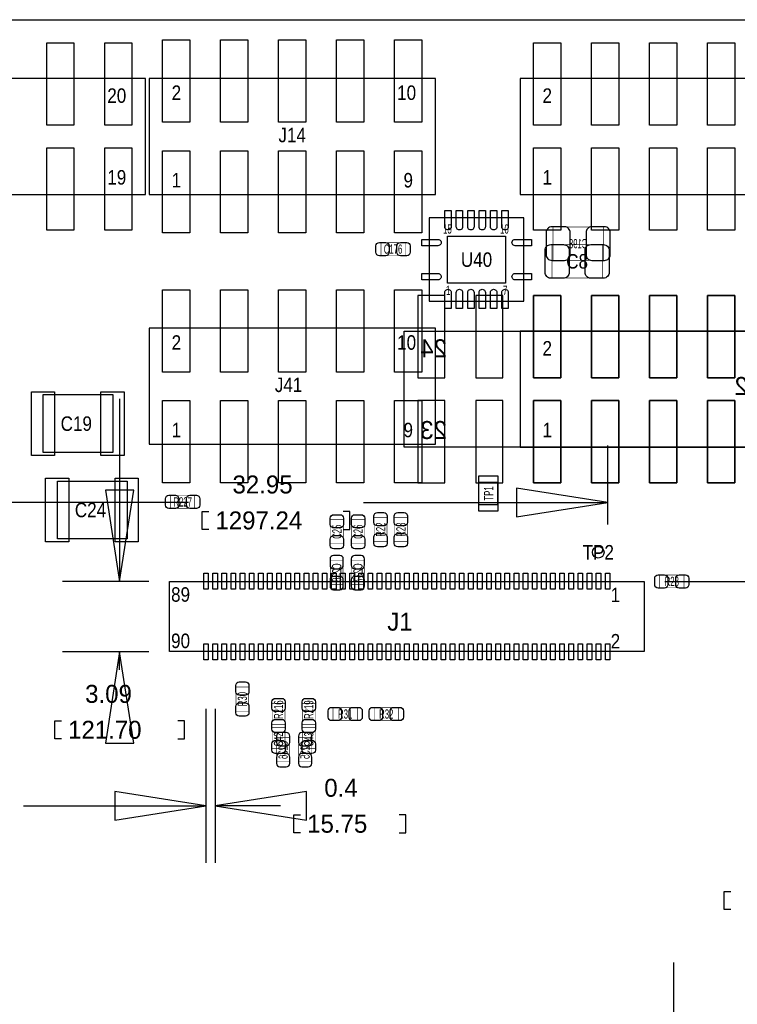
# Model space of a CAD drawing. Extents: x -31 to 174, y -12 to 124.
# Tile 10 of 20: x 55 to 86, y 47 to 90. Entities that reach past the tile are written whole.
import ezdxf
from ezdxf.enums import TextEntityAlignment as Align

# ---------------------------------------------------------------- set-up
doc = ezdxf.new("R2010")
doc.units = 0
for name, color, linetype in [('BG_DIMENSION', 1, 'CONTINUOUS'), ('BG_OUTLINE', 3, 'CONTINUOUS'), ('PG_ASSEMBLY_BOTTOM', 140, 'CONTINUOUS'), ('PG_ASSEMBLY_TOP', 140, 'CONTINUOUS'), ('PIN_BOTTOM', 2, 'CONTINUOUS'), ('PIN_TOP', 160, 'CONTINUOUS'), ('RD_ASSEMBLY_BOTTOM', 140, 'CONTINUOUS'), ('RD_ASSEMBLY_TOP', 140, 'CONTINUOUS')]:
    doc.layers.add(name, color=color, linetype=linetype)

msp = doc.modelspace()

# ---------------------------------------------------------------- linework, layer by layer
at = {"layer": 'BG_DIMENSION'}
for points in [[(58.91022, 73.043034), (58.91022, 65.04305)], [(80.295496, 67.543172), (80.295496, 71.003922)], [(76.295504, 67.87896), (80.295496, 68.5038), (76.295504, 69.12864), (76.295504, 67.87896)], [(58.28538, 69.043042), (58.91022, 65.04305), (59.53506, 69.043042), (58.28538, 69.043042)], [(61.93155, 68.5038), (47.3456, 68.5038)], [(69.58965, 68.5038), (80.295496, 68.5038)], [(62.8142, 67.3227), (62.5221, 67.3227), (62.5221, 68.1101), (62.8142, 68.1101)], [(68.707, 67.3227), (68.9991, 67.3227), (68.9991, 68.1101), (68.707, 68.1101)], [(60.193174, 65.04305), (56.410098, 65.04305)], [(82.795618, 65.04305), (91.143582, 65.04305)], [(60.193174, 61.95187), (56.410098, 61.95187)], [(59.53506, 57.951878), (58.91022, 61.95187), (58.28538, 57.951878), (59.53506, 57.951878)], [(58.91022, 61.17463), (58.91022, 61.95187)], [(62.693296, 59.451748), (62.693296, 52.709318)], [(63.093346, 59.451748), (63.093346, 52.709318)], [(56.35752, 58.14568), (56.06542, 58.14568), (56.06542, 58.93308), (56.35752, 58.93308)], [(61.46292, 58.14568), (61.75502, 58.14568), (61.75502, 58.93308), (61.46292, 58.93308)], [(58.693304, 54.5846), (62.693296, 55.20944), (58.693304, 55.83428), (58.693304, 54.5846)], [(67.093338, 55.83428), (63.093346, 55.20944), (67.093338, 54.5846), (67.093338, 55.83428)], [(54.693312, 55.20944), (62.693296, 55.20944)], [(65.95237, 55.20944), (63.093346, 55.20944)], [(66.83502, 54.02834), (66.54292, 54.02834), (66.54292, 54.81574), (66.83502, 54.81574)], [(71.15302, 54.02834), (71.44512, 54.02834), (71.44512, 54.81574), (71.15302, 54.81574)], [(85.69706, 50.65776), (85.40496, 50.65776), (85.40496, 51.44516), (85.69706, 51.44516)], [(83.1723, 48.333914), (83.1723, 40.33393)]]:
    msp.add_lwpolyline(points, dxfattribs=at)
at = {"layer": 'BG_OUTLINE'}
msp.add_lwpolyline([(0, 0), (0, 46.233588), (5.526532, 46.233588, 0.413393), (6.522212, 47.232062), (6.522212, 48.731932, 0.414214), (5.522214, 49.73193), (0, 49.73193), (0, 74.98207), (5.522214, 74.98207, 0.414214), (6.522212, 75.982068), (6.522212, 77.481938, 0.413393), (5.526532, 78.480412), (0, 78.480412), (0, 89.662), (150.622, 89.662), (150.622, 0)], format="xyb", close=True, dxfattribs=at)
at = {"layer": 'PG_ASSEMBLY_BOTTOM', "const_width": 0.024892}
for points in [[(77.901038, 80.577436), (77.901038, 79.117444), (80.101186, 79.117444), (80.101186, 80.577436), (77.901038, 80.577436)], [(68.69938, 65.957704), (68.139564, 65.957704), (68.139564, 64.897508), (68.69938, 64.897508), (68.69938, 65.957704)], [(69.630036, 65.957704), (69.07022, 65.957704), (69.07022, 64.897508), (69.630036, 64.897508), (69.630036, 65.957704)], [(66.350388, 58.195718), (65.790572, 58.195718), (65.790572, 57.135522), (66.350388, 57.135522), (66.350388, 58.195718)], [(67.315588, 58.195718), (66.755772, 58.195718), (66.755772, 57.135522), (67.315588, 57.135522), (67.315588, 58.195718)]]:
    msp.add_lwpolyline(points, dxfattribs=at)
at = {"layer": 'PG_ASSEMBLY_BOTTOM'}
msp.add_lwpolyline([(71.374, 70.9295), (71.374, 76.0095), (101.7016, 76.0095), (101.7016, 70.9295)], close=True, dxfattribs=at)
at = {"layer": 'PG_ASSEMBLY_TOP'}
for points in [[(34.798, 82.0039), (60.0456, 82.0039), (60.0456, 87.0839), (34.798, 87.0839), (34.798, 82.0039)], [(60.198, 82.0039), (72.7456, 82.0039), (72.7456, 87.0839), (60.198, 87.0839), (60.198, 82.0039)], [(76.454, 82.0039), (101.7016, 82.0039), (101.7016, 87.0839), (76.454, 87.0839), (76.454, 82.0039)], [(72.47382, 77.32014), (76.62418, 77.32014), (76.62418, 80.97266), (72.47382, 80.97266), (72.47382, 77.32014)], [(60.198, 71.0565), (72.7456, 71.0565), (72.7456, 76.1365), (60.198, 76.1365), (60.198, 71.0565)], [(76.454, 70.9295), (101.7016, 70.9295), (101.7016, 76.0095), (76.454, 76.0095), (76.454, 70.9295)], [(75.49134, 68.13804), (75.49134, 69.66204), (74.62774, 69.66204), (74.62774, 68.13804), (75.49134, 68.13804)], [(81.892394, 61.96584), (61.096144, 61.96584), (61.096144, 65.03924), (81.892394, 65.03924), (81.892394, 61.96584)]]:
    msp.add_lwpolyline(points, dxfattribs=at)
at = {"layer": 'PG_ASSEMBLY_TOP', "const_width": 0.024892}
for points in [[(70.361302, 79.328264), (70.361302, 79.88808), (71.421498, 79.88808), (71.421498, 79.328264), (70.361302, 79.328264)], [(77.855826, 78.340204), (77.855826, 79.800196), (80.055974, 79.800196), (80.055974, 78.340204), (77.855826, 78.340204)], [(62.201298, 68.809108), (62.201298, 68.249292), (61.141102, 68.249292), (61.141102, 68.809108), (62.201298, 68.809108)], [(68.708524, 66.687954), (68.148708, 66.687954), (68.148708, 67.74815), (68.708524, 67.74815), (68.708524, 66.687954)], [(69.63918, 66.687954), (69.079364, 66.687954), (69.079364, 67.74815), (69.63918, 67.74815), (69.63918, 66.687954)], [(70.623938, 66.779902), (70.064122, 66.779902), (70.064122, 67.840098), (70.623938, 67.840098), (70.623938, 66.779902)], [(71.512938, 66.779902), (70.953122, 66.779902), (70.953122, 67.840098), (71.512938, 67.840098), (71.512938, 66.779902)], [(82.57413, 64.761364), (82.57413, 65.32118), (83.634326, 65.32118), (83.634326, 64.761364), (82.57413, 64.761364)], [(64.007492, 60.41517), (64.567308, 60.41517), (64.567308, 59.354974), (64.007492, 59.354974), (64.007492, 60.41517)], [(66.15176, 58.636662), (65.591944, 58.636662), (65.591944, 59.696858), (66.15176, 59.696858), (66.15176, 58.636662)], [(67.47764, 58.636662), (66.917824, 58.636662), (66.917824, 59.696858), (67.47764, 59.696858), (67.47764, 58.636662)], [(69.32422, 59.511438), (69.32422, 58.951622), (68.264024, 58.951622), (68.264024, 59.511438), (69.32422, 59.511438)], [(70.063868, 58.951622), (70.063868, 59.511438), (71.124064, 59.511438), (71.124064, 58.951622), (70.063868, 58.951622)], [(65.591944, 58.77687), (66.15176, 58.77687), (66.15176, 57.716674), (65.591944, 57.716674), (65.591944, 58.77687)], [(66.917824, 58.77687), (67.47764, 58.77687), (67.47764, 57.716674), (66.917824, 57.716674), (66.917824, 58.77687)]]:
    msp.add_lwpolyline(points, dxfattribs=at)
at = {"layer": 'PG_ASSEMBLY_TOP'}
for points in [[(55.5625, 70.6882), (55.5625, 73.2282), (58.6105, 73.2282), (58.6105, 70.6882)], [(56.1848, 66.9036), (56.1848, 69.4436), (59.2328, 69.4436), (59.2328, 66.9036)]]:
    msp.add_lwpolyline(points, close=True, dxfattribs=at)
at = {"layer": 'PIN_BOTTOM'}
for points in [[(77.846174, 79.112364), (78.40599, 79.112364, 0.414709), (78.65618, 79.362554), (78.65618, 80.332326, 0.414709), (78.40599, 80.582516), (77.846174, 80.582516, 0.414709), (77.595984, 80.332326), (77.595984, 79.362554, 0.414709)], [(80.15605, 80.582516), (79.596234, 80.582516, 0.414709), (79.346044, 80.332326), (79.346044, 79.362554, 0.414709), (79.596234, 79.112364), (80.15605, 79.112364, 0.414709), (80.40624, 79.362554), (80.40624, 80.332326, 0.414709)], [(68.129404, 66.027554), (68.129404, 65.747646, 0.414846), (68.279518, 65.597532), (68.559426, 65.597532, 0.414846), (68.70954, 65.747646), (68.70954, 66.027554, 0.414846), (68.559426, 66.177668), (68.279518, 66.177668, 0.414846)], [(69.06006, 66.027554), (69.06006, 65.747646, 0.414846), (69.210174, 65.597532), (69.490082, 65.597532, 0.414846), (69.640196, 65.747646), (69.640196, 66.027554, 0.414846), (69.490082, 66.177668), (69.210174, 66.177668, 0.414846)], [(68.70954, 64.827658), (68.70954, 65.107566, 0.414846), (68.559426, 65.25768), (68.279518, 65.25768, 0.414846), (68.129404, 65.107566), (68.129404, 64.827658, 0.414846), (68.279518, 64.677544), (68.559426, 64.677544, 0.414846)], [(69.640196, 64.827658), (69.640196, 65.107566, 0.414846), (69.490082, 65.25768), (69.210174, 65.25768, 0.414846), (69.06006, 65.107566), (69.06006, 64.827658, 0.414846), (69.210174, 64.677544), (69.490082, 64.677544, 0.414846)], [(65.780412, 58.265568), (65.780412, 57.98566, 0.414846), (65.930526, 57.835546), (66.210434, 57.835546, 0.414846), (66.360548, 57.98566), (66.360548, 58.265568, 0.414846), (66.210434, 58.415682), (65.930526, 58.415682, 0.414846)], [(66.745612, 58.265568), (66.745612, 57.98566, 0.414846), (66.895726, 57.835546), (67.175634, 57.835546, 0.414846), (67.325748, 57.98566), (67.325748, 58.265568, 0.414846), (67.175634, 58.415682), (66.895726, 58.415682, 0.414846)], [(66.360548, 57.065672), (66.360548, 57.34558, 0.414846), (66.210434, 57.495694), (65.930526, 57.495694, 0.414846), (65.780412, 57.34558), (65.780412, 57.065672, 0.414846), (65.930526, 56.915558), (66.210434, 56.915558, 0.414846)], [(67.325748, 57.065672), (67.325748, 57.34558, 0.414846), (67.175634, 57.495694), (66.895726, 57.495694, 0.414846), (66.745612, 57.34558), (66.745612, 57.065672, 0.414846), (66.895726, 56.915558), (67.175634, 56.915558, 0.414846)]]:
    msp.add_lwpolyline(points, format="xyb", close=True, dxfattribs=at)
for points in [[(73.1647, 73.9648), (73.1647, 77.5716), (71.9709, 77.5716), (71.9709, 73.9648)], [(75.7047, 73.9648), (75.7047, 77.5716), (74.5109, 77.5716), (74.5109, 73.9648)], [(78.2447, 73.9648), (78.2447, 77.5716), (77.0509, 77.5716), (77.0509, 73.9648)], [(80.7847, 73.9648), (80.7847, 77.5716), (79.5909, 77.5716), (79.5909, 73.9648)], [(83.3247, 73.9648), (83.3247, 77.5716), (82.1309, 77.5716), (82.1309, 73.9648)], [(85.8647, 73.9648), (85.8647, 77.5716), (84.6709, 77.5716), (84.6709, 73.9648)], [(73.1647, 69.3674), (73.1647, 72.9742), (71.9709, 72.9742), (71.9709, 69.3674)], [(75.7047, 69.3674), (75.7047, 72.9742), (74.5109, 72.9742), (74.5109, 69.3674)], [(78.2447, 69.3674), (78.2447, 72.9742), (77.0509, 72.9742), (77.0509, 69.3674)], [(80.7847, 69.3674), (80.7847, 72.9742), (79.5909, 72.9742), (79.5909, 69.3674)], [(83.3247, 69.3674), (83.3247, 72.9742), (82.1309, 72.9742), (82.1309, 69.3674)], [(85.8647, 69.3674), (85.8647, 72.9742), (84.6709, 72.9742), (84.6709, 69.3674)]]:
    msp.add_lwpolyline(points, close=True, dxfattribs=at)
at = {"layer": 'PIN_TOP'}
for points in [[(55.7149, 85.0392), (55.7149, 88.646), (56.9087, 88.646), (56.9087, 85.0392)], [(58.2549, 85.0392), (58.2549, 88.646), (59.4487, 88.646), (59.4487, 85.0392)], [(60.7949, 85.1662), (60.7949, 88.773), (61.9887, 88.773), (61.9887, 85.1662)], [(63.3349, 85.1662), (63.3349, 88.773), (64.5287, 88.773), (64.5287, 85.1662)], [(65.8749, 85.1662), (65.8749, 88.773), (67.0687, 88.773), (67.0687, 85.1662)], [(68.4149, 85.1662), (68.4149, 88.773), (69.6087, 88.773), (69.6087, 85.1662)], [(70.9549, 85.1662), (70.9549, 88.773), (72.1487, 88.773), (72.1487, 85.1662)], [(77.0509, 85.0392), (77.0509, 88.646), (78.2447, 88.646), (78.2447, 85.0392)], [(79.5909, 85.0392), (79.5909, 88.646), (80.7847, 88.646), (80.7847, 85.0392)], [(82.1309, 85.0392), (82.1309, 88.646), (83.3247, 88.646), (83.3247, 85.0392)], [(84.6709, 85.0392), (84.6709, 88.646), (85.8647, 88.646), (85.8647, 85.0392)], [(55.7149, 80.4418), (55.7149, 84.0486), (56.9087, 84.0486), (56.9087, 80.4418)], [(58.2549, 80.4418), (58.2549, 84.0486), (59.4487, 84.0486), (59.4487, 80.4418)], [(60.7949, 80.3148), (60.7949, 83.9216), (61.9887, 83.9216), (61.9887, 80.3148)], [(63.3349, 80.3148), (63.3349, 83.9216), (64.5287, 83.9216), (64.5287, 80.3148)], [(65.8749, 80.3148), (65.8749, 83.9216), (67.0687, 83.9216), (67.0687, 80.3148)], [(68.4149, 80.3148), (68.4149, 83.9216), (69.6087, 83.9216), (69.6087, 80.3148)], [(70.9549, 80.3148), (70.9549, 83.9216), (72.1487, 83.9216), (72.1487, 80.3148)], [(77.0509, 80.4418), (77.0509, 84.0486), (78.2447, 84.0486), (78.2447, 80.4418)], [(79.5909, 80.4418), (79.5909, 84.0486), (80.7847, 84.0486), (80.7847, 80.4418)], [(82.1309, 80.4418), (82.1309, 84.0486), (83.3247, 84.0486), (83.3247, 80.4418)], [(84.6709, 80.4418), (84.6709, 84.0486), (85.8647, 84.0486), (85.8647, 80.4418)], [(75.82408, 80.17129), (75.82408, 78.12151), (73.27392, 78.12151), (73.27392, 80.17129)], [(60.7949, 74.2188), (60.7949, 77.8256), (61.9887, 77.8256), (61.9887, 74.2188)], [(63.3349, 74.2188), (63.3349, 77.8256), (64.5287, 77.8256), (64.5287, 74.2188)], [(65.8749, 74.2188), (65.8749, 77.8256), (67.0687, 77.8256), (67.0687, 74.2188)], [(68.4149, 74.2188), (68.4149, 77.8256), (69.6087, 77.8256), (69.6087, 74.2188)], [(70.9549, 74.2188), (70.9549, 77.8256), (72.1487, 77.8256), (72.1487, 74.2188)], [(77.0509, 73.9648), (77.0509, 77.5716), (78.2447, 77.5716), (78.2447, 73.9648)], [(79.5909, 73.9648), (79.5909, 77.5716), (80.7847, 77.5716), (80.7847, 73.9648)], [(82.1309, 73.9648), (82.1309, 77.5716), (83.3247, 77.5716), (83.3247, 73.9648)], [(84.6709, 73.9648), (84.6709, 77.5716), (85.8647, 77.5716), (85.8647, 73.9648)], [(55.0418, 70.5612), (55.0418, 73.3552), (56.0578, 73.3552), (56.0578, 70.5612)], [(58.0898, 70.5612), (58.0898, 73.3552), (59.1058, 73.3552), (59.1058, 70.5612)], [(60.7949, 69.3674), (60.7949, 72.9742), (61.9887, 72.9742), (61.9887, 69.3674)], [(63.3349, 69.3674), (63.3349, 72.9742), (64.5287, 72.9742), (64.5287, 69.3674)], [(65.8749, 69.3674), (65.8749, 72.9742), (67.0687, 72.9742), (67.0687, 69.3674)], [(68.4149, 69.3674), (68.4149, 72.9742), (69.6087, 72.9742), (69.6087, 69.3674)], [(70.9549, 69.3674), (70.9549, 72.9742), (72.1487, 72.9742), (72.1487, 69.3674)], [(77.0509, 69.3674), (77.0509, 72.9742), (78.2447, 72.9742), (78.2447, 69.3674)], [(79.5909, 69.3674), (79.5909, 72.9742), (80.7847, 72.9742), (80.7847, 69.3674)], [(82.1309, 69.3674), (82.1309, 72.9742), (83.3247, 72.9742), (83.3247, 69.3674)], [(84.6709, 69.3674), (84.6709, 72.9742), (85.8647, 72.9742), (85.8647, 69.3674)], [(55.6641, 66.7766), (55.6641, 69.5706), (56.6801, 69.5706), (56.6801, 66.7766)], [(58.7121, 66.7766), (58.7121, 69.5706), (59.7281, 69.5706), (59.7281, 66.7766)], [(75.46594, 68.40474), (74.65314, 68.40474), (74.65314, 69.39534), (75.46594, 69.39534)], [(62.793245, 65.398142), (62.793245, 64.698118), (62.593347, 64.698118), (62.593347, 65.398142)], [(63.193295, 65.398142), (63.193295, 64.698118), (62.993397, 64.698118), (62.993397, 65.398142)], [(63.593345, 65.398142), (63.593345, 64.698118), (63.393447, 64.698118), (63.393447, 65.398142)], [(63.993395, 65.398142), (63.993395, 64.698118), (63.793497, 64.698118), (63.793497, 65.398142)], [(64.393445, 65.398142), (64.393445, 64.698118), (64.193547, 64.698118), (64.193547, 65.398142)], [(64.793495, 65.398142), (64.793495, 64.698118), (64.593597, 64.698118), (64.593597, 65.398142)], [(65.193545, 65.398142), (65.193545, 64.698118), (64.993647, 64.698118), (64.993647, 65.398142)], [(65.593595, 65.398142), (65.593595, 64.698118), (65.393697, 64.698118), (65.393697, 65.398142)], [(65.993645, 65.398142), (65.993645, 64.698118), (65.793747, 64.698118), (65.793747, 65.398142)], [(66.393695, 65.398142), (66.393695, 64.698118), (66.193797, 64.698118), (66.193797, 65.398142)], [(66.793745, 65.398142), (66.793745, 64.698118), (66.593847, 64.698118), (66.593847, 65.398142)], [(67.193795, 65.398142), (67.193795, 64.698118), (66.993897, 64.698118), (66.993897, 65.398142)], [(67.593845, 65.398142), (67.593845, 64.698118), (67.393947, 64.698118), (67.393947, 65.398142)], [(67.993895, 65.398142), (67.993895, 64.698118), (67.793997, 64.698118), (67.793997, 65.398142)], [(68.393945, 65.398142), (68.393945, 64.698118), (68.194047, 64.698118), (68.194047, 65.398142)], [(68.793995, 65.398142), (68.793995, 64.698118), (68.594097, 64.698118), (68.594097, 65.398142)], [(69.194045, 65.398142), (69.194045, 64.698118), (68.994147, 64.698118), (68.994147, 65.398142)], [(69.594095, 65.398142), (69.594095, 64.698118), (69.394197, 64.698118), (69.394197, 65.398142)], [(69.994145, 65.398142), (69.994145, 64.698118), (69.794247, 64.698118), (69.794247, 65.398142)], [(70.394195, 65.398142), (70.394195, 64.698118), (70.194297, 64.698118), (70.194297, 65.398142)], [(70.794245, 65.398142), (70.794245, 64.698118), (70.594347, 64.698118), (70.594347, 65.398142)], [(71.194295, 65.398142), (71.194295, 64.698118), (70.994397, 64.698118), (70.994397, 65.398142)], [(71.594345, 65.398142), (71.594345, 64.698118), (71.394447, 64.698118), (71.394447, 65.398142)], [(71.994395, 65.398142), (71.994395, 64.698118), (71.794497, 64.698118), (71.794497, 65.398142)], [(72.394445, 65.398142), (72.394445, 64.698118), (72.194547, 64.698118), (72.194547, 65.398142)], [(72.794495, 65.398142), (72.794495, 64.698118), (72.594597, 64.698118), (72.594597, 65.398142)], [(73.194545, 65.398142), (73.194545, 64.698118), (72.994647, 64.698118), (72.994647, 65.398142)], [(73.594595, 65.398142), (73.594595, 64.698118), (73.394697, 64.698118), (73.394697, 65.398142)], [(73.994645, 65.398142), (73.994645, 64.698118), (73.794747, 64.698118), (73.794747, 65.398142)], [(74.394695, 65.398142), (74.394695, 64.698118), (74.194797, 64.698118), (74.194797, 65.398142)], [(74.794745, 65.398142), (74.794745, 64.698118), (74.594847, 64.698118), (74.594847, 65.398142)], [(75.194795, 65.398142), (75.194795, 64.698118), (74.994897, 64.698118), (74.994897, 65.398142)], [(75.594845, 65.398142), (75.594845, 64.698118), (75.394947, 64.698118), (75.394947, 65.398142)], [(75.994895, 65.398142), (75.994895, 64.698118), (75.794997, 64.698118), (75.794997, 65.398142)], [(76.394945, 65.398142), (76.394945, 64.698118), (76.195047, 64.698118), (76.195047, 65.398142)], [(76.794995, 65.398142), (76.794995, 64.698118), (76.595097, 64.698118), (76.595097, 65.398142)], [(77.195045, 65.398142), (77.195045, 64.698118), (76.995147, 64.698118), (76.995147, 65.398142)], [(77.595095, 65.398142), (77.595095, 64.698118), (77.395197, 64.698118), (77.395197, 65.398142)], [(77.995145, 65.398142), (77.995145, 64.698118), (77.795247, 64.698118), (77.795247, 65.398142)], [(78.395195, 65.398142), (78.395195, 64.698118), (78.195297, 64.698118), (78.195297, 65.398142)], [(78.795245, 65.398142), (78.795245, 64.698118), (78.595347, 64.698118), (78.595347, 65.398142)], [(79.195295, 65.398142), (79.195295, 64.698118), (78.995397, 64.698118), (78.995397, 65.398142)], [(79.595345, 65.398142), (79.595345, 64.698118), (79.395447, 64.698118), (79.395447, 65.398142)], [(79.995395, 65.398142), (79.995395, 64.698118), (79.795497, 64.698118), (79.795497, 65.398142)], [(80.395445, 65.398142), (80.395445, 64.698118), (80.195547, 64.698118), (80.195547, 65.398142)], [(62.793245, 62.306962), (62.793245, 61.606938), (62.593347, 61.606938), (62.593347, 62.306962)], [(63.193295, 62.306962), (63.193295, 61.606938), (62.993397, 61.606938), (62.993397, 62.306962)], [(63.593345, 62.306962), (63.593345, 61.606938), (63.393447, 61.606938), (63.393447, 62.306962)], [(63.993395, 62.306962), (63.993395, 61.606938), (63.793497, 61.606938), (63.793497, 62.306962)], [(64.393445, 62.306962), (64.393445, 61.606938), (64.193547, 61.606938), (64.193547, 62.306962)], [(64.793495, 62.306962), (64.793495, 61.606938), (64.593597, 61.606938), (64.593597, 62.306962)], [(65.193545, 62.306962), (65.193545, 61.606938), (64.993647, 61.606938), (64.993647, 62.306962)], [(65.593595, 62.306962), (65.593595, 61.606938), (65.393697, 61.606938), (65.393697, 62.306962)], [(65.993645, 62.306962), (65.993645, 61.606938), (65.793747, 61.606938), (65.793747, 62.306962)], [(66.393695, 62.306962), (66.393695, 61.606938), (66.193797, 61.606938), (66.193797, 62.306962)], [(66.793745, 62.306962), (66.793745, 61.606938), (66.593847, 61.606938), (66.593847, 62.306962)], [(67.193795, 62.306962), (67.193795, 61.606938), (66.993897, 61.606938), (66.993897, 62.306962)], [(67.593845, 62.306962), (67.593845, 61.606938), (67.393947, 61.606938), (67.393947, 62.306962)], [(67.993895, 62.306962), (67.993895, 61.606938), (67.793997, 61.606938), (67.793997, 62.306962)], [(68.393945, 62.306962), (68.393945, 61.606938), (68.194047, 61.606938), (68.194047, 62.306962)], [(68.793995, 62.306962), (68.793995, 61.606938), (68.594097, 61.606938), (68.594097, 62.306962)], [(69.194045, 62.306962), (69.194045, 61.606938), (68.994147, 61.606938), (68.994147, 62.306962)], [(69.594095, 62.306962), (69.594095, 61.606938), (69.394197, 61.606938), (69.394197, 62.306962)], [(69.994145, 62.306962), (69.994145, 61.606938), (69.794247, 61.606938), (69.794247, 62.306962)], [(70.394195, 62.306962), (70.394195, 61.606938), (70.194297, 61.606938), (70.194297, 62.306962)], [(70.794245, 62.306962), (70.794245, 61.606938), (70.594347, 61.606938), (70.594347, 62.306962)], [(71.194295, 62.306962), (71.194295, 61.606938), (70.994397, 61.606938), (70.994397, 62.306962)], [(71.594345, 62.306962), (71.594345, 61.606938), (71.394447, 61.606938), (71.394447, 62.306962)], [(71.994395, 62.306962), (71.994395, 61.606938), (71.794497, 61.606938), (71.794497, 62.306962)], [(72.394445, 62.306962), (72.394445, 61.606938), (72.194547, 61.606938), (72.194547, 62.306962)], [(72.794495, 62.306962), (72.794495, 61.606938), (72.594597, 61.606938), (72.594597, 62.306962)], [(73.194545, 62.306962), (73.194545, 61.606938), (72.994647, 61.606938), (72.994647, 62.306962)], [(73.594595, 62.306962), (73.594595, 61.606938), (73.394697, 61.606938), (73.394697, 62.306962)], [(73.994645, 62.306962), (73.994645, 61.606938), (73.794747, 61.606938), (73.794747, 62.306962)], [(74.394695, 62.306962), (74.394695, 61.606938), (74.194797, 61.606938), (74.194797, 62.306962)], [(74.794745, 62.306962), (74.794745, 61.606938), (74.594847, 61.606938), (74.594847, 62.306962)], [(75.194795, 62.306962), (75.194795, 61.606938), (74.994897, 61.606938), (74.994897, 62.306962)], [(75.594845, 62.306962), (75.594845, 61.606938), (75.394947, 61.606938), (75.394947, 62.306962)], [(75.994895, 62.306962), (75.994895, 61.606938), (75.794997, 61.606938), (75.794997, 62.306962)], [(76.394945, 62.306962), (76.394945, 61.606938), (76.195047, 61.606938), (76.195047, 62.306962)], [(76.794995, 62.306962), (76.794995, 61.606938), (76.595097, 61.606938), (76.595097, 62.306962)], [(77.195045, 62.306962), (77.195045, 61.606938), (76.995147, 61.606938), (76.995147, 62.306962)], [(77.595095, 62.306962), (77.595095, 61.606938), (77.395197, 61.606938), (77.395197, 62.306962)], [(77.995145, 62.306962), (77.995145, 61.606938), (77.795247, 61.606938), (77.795247, 62.306962)], [(78.395195, 62.306962), (78.395195, 61.606938), (78.195297, 61.606938), (78.195297, 62.306962)], [(78.795245, 62.306962), (78.795245, 61.606938), (78.595347, 61.606938), (78.595347, 62.306962)], [(79.195295, 62.306962), (79.195295, 61.606938), (78.995397, 61.606938), (78.995397, 62.306962)], [(79.595345, 62.306962), (79.595345, 61.606938), (79.395447, 61.606938), (79.395447, 62.306962)], [(79.995395, 62.306962), (79.995395, 61.606938), (79.795497, 61.606938), (79.795497, 62.306962)], [(80.395445, 62.306962), (80.395445, 61.606938), (80.195547, 61.606938), (80.195547, 62.306962)]]:
    msp.add_lwpolyline(points, close=True, dxfattribs=at)
for points in [[(73.43902, 81.29524), (73.43902, 80.58658, -1.003729), (73.15962, 80.58658), (73.15962, 81.29524)], [(73.9394, 81.29524), (73.9394, 80.58658, -1.003729), (73.66, 80.58658), (73.66, 81.29524)], [(74.43978, 81.29524), (74.43978, 80.58658, -1.003729), (74.16038, 80.58658), (74.16038, 81.29524)], [(74.93762, 81.29524), (74.93762, 80.58658, -1.003729), (74.65822, 80.58658), (74.65822, 81.29524)], [(75.438, 81.29524), (75.438, 80.58658, -1.003729), (75.1586, 80.58658), (75.1586, 81.29524)], [(75.93838, 81.29524), (75.93838, 80.58658, -1.003729), (75.65898, 80.58658), (75.65898, 81.29524)], [(70.291452, 79.89824), (70.57136, 79.89824, -0.414846), (70.721474, 79.748126), (70.721474, 79.468218, -0.414846), (70.57136, 79.318104), (70.291452, 79.318104, -0.414846), (70.141338, 79.468218), (70.141338, 79.748126, -0.414846)], [(71.491348, 79.318104), (71.21144, 79.318104, -0.414846), (71.061326, 79.468218), (71.061326, 79.748126, -0.414846), (71.21144, 79.89824), (71.491348, 79.89824, -0.414846), (71.641462, 79.748126), (71.641462, 79.468218, -0.414846)], [(72.1487, 80.0354), (72.85736, 80.0354, -1.003729), (72.85736, 79.756), (72.1487, 79.756)], [(76.9493, 79.756), (76.24064, 79.756, -1.003729), (76.24064, 80.0354), (76.9493, 80.0354)], [(77.800962, 79.805276), (78.360778, 79.805276, -0.414709), (78.610968, 79.555086), (78.610968, 78.585314, -0.414709), (78.360778, 78.335124), (77.800962, 78.335124, -0.414709), (77.550772, 78.585314), (77.550772, 79.555086, -0.414709)], [(80.110838, 78.335124), (79.551022, 78.335124, -0.414709), (79.300832, 78.585314), (79.300832, 79.555086, -0.414709), (79.551022, 79.805276), (80.110838, 79.805276, -0.414709), (80.361028, 79.555086), (80.361028, 78.585314, -0.414709)], [(72.1487, 78.5368), (72.85736, 78.5368, -1.003729), (72.85736, 78.2574), (72.1487, 78.2574)], [(76.9493, 78.2574), (76.24064, 78.2574, -1.003729), (76.24064, 78.5368), (76.9493, 78.5368)], [(73.15962, 76.99756), (73.15962, 77.70622, -1.003729), (73.43902, 77.70622), (73.43902, 76.99756)], [(73.66, 76.99756), (73.66, 77.70622, -1.003729), (73.9394, 77.70622), (73.9394, 76.99756)], [(74.16038, 76.99756), (74.16038, 77.70622, -1.003729), (74.43978, 77.70622), (74.43978, 76.99756)], [(74.65822, 76.99756), (74.65822, 77.70622, -1.003729), (74.93762, 77.70622), (74.93762, 76.99756)], [(75.1586, 76.99756), (75.1586, 77.70622, -1.003729), (75.438, 77.70622), (75.438, 76.99756)], [(75.65898, 76.99756), (75.65898, 77.70622, -1.003729), (75.93838, 77.70622), (75.93838, 76.99756)], [(61.071252, 68.819268), (61.35116, 68.819268, -0.414846), (61.501274, 68.669154), (61.501274, 68.389246, -0.414846), (61.35116, 68.239132), (61.071252, 68.239132, -0.414846), (60.921138, 68.389246), (60.921138, 68.669154, -0.414846)], [(62.271148, 68.239132), (61.99124, 68.239132, -0.414846), (61.841126, 68.389246), (61.841126, 68.669154, -0.414846), (61.99124, 68.819268), (62.271148, 68.819268, -0.414846), (62.421262, 68.669154), (62.421262, 68.389246, -0.414846)], [(68.718684, 67.818), (68.718684, 67.538092, -0.414846), (68.56857, 67.387978), (68.288662, 67.387978, -0.414846), (68.138548, 67.538092), (68.138548, 67.818, -0.414846), (68.288662, 67.968114), (68.56857, 67.968114, -0.414846)], [(69.64934, 67.818), (69.64934, 67.538092, -0.414846), (69.499226, 67.387978), (69.219318, 67.387978, -0.414846), (69.069204, 67.538092), (69.069204, 67.818, -0.414846), (69.219318, 67.968114), (69.499226, 67.968114, -0.414846)], [(70.634098, 67.909948), (70.634098, 67.63004, -0.414846), (70.483984, 67.479926), (70.204076, 67.479926, -0.414846), (70.053962, 67.63004), (70.053962, 67.909948, -0.414846), (70.204076, 68.060062), (70.483984, 68.060062, -0.414846)], [(71.523098, 67.909948), (71.523098, 67.63004, -0.414846), (71.372984, 67.479926), (71.093076, 67.479926, -0.414846), (70.942962, 67.63004), (70.942962, 67.909948, -0.414846), (71.093076, 68.060062), (71.372984, 68.060062, -0.414846)], [(68.138548, 66.618104), (68.138548, 66.898012, -0.414846), (68.288662, 67.048126), (68.56857, 67.048126, -0.414846), (68.718684, 66.898012), (68.718684, 66.618104, -0.414846), (68.56857, 66.46799), (68.288662, 66.46799, -0.414846)], [(69.069204, 66.618104), (69.069204, 66.898012, -0.414846), (69.219318, 67.048126), (69.499226, 67.048126, -0.414846), (69.64934, 66.898012), (69.64934, 66.618104, -0.414846), (69.499226, 66.46799), (69.219318, 66.46799, -0.414846)], [(70.053962, 66.710052), (70.053962, 66.98996, -0.414846), (70.204076, 67.140074), (70.483984, 67.140074, -0.414846), (70.634098, 66.98996), (70.634098, 66.710052, -0.414846), (70.483984, 66.559938), (70.204076, 66.559938, -0.414846)], [(70.942962, 66.710052), (70.942962, 66.98996, -0.414846), (71.093076, 67.140074), (71.372984, 67.140074, -0.414846), (71.523098, 66.98996), (71.523098, 66.710052, -0.414846), (71.372984, 66.559938), (71.093076, 66.559938, -0.414846)], [(82.50428, 65.33134), (82.784188, 65.33134, -0.414846), (82.934302, 65.181226), (82.934302, 64.901318, -0.414846), (82.784188, 64.751204), (82.50428, 64.751204, -0.414846), (82.354166, 64.901318), (82.354166, 65.181226, -0.414846)], [(83.704176, 64.751204), (83.424268, 64.751204, -0.414846), (83.274154, 64.901318), (83.274154, 65.181226, -0.414846), (83.424268, 65.33134), (83.704176, 65.33134, -0.414846), (83.85429, 65.181226), (83.85429, 64.901318, -0.414846)], [(64.577468, 60.48502), (64.577468, 60.205112, -0.414846), (64.427354, 60.054998), (64.147446, 60.054998, -0.414846), (63.997332, 60.205112), (63.997332, 60.48502, -0.414846), (64.147446, 60.635134), (64.427354, 60.635134, -0.414846)], [(63.997332, 59.285124), (63.997332, 59.565032, -0.414846), (64.147446, 59.715146), (64.427354, 59.715146, -0.414846), (64.577468, 59.565032), (64.577468, 59.285124, -0.414846), (64.427354, 59.13501), (64.147446, 59.13501, -0.414846)], [(66.16192, 59.766708), (66.16192, 59.4868, -0.414846), (66.011806, 59.336686), (65.731898, 59.336686, -0.414846), (65.581784, 59.4868), (65.581784, 59.766708, -0.414846), (65.731898, 59.916822), (66.011806, 59.916822, -0.414846)], [(67.4878, 59.766708), (67.4878, 59.4868, -0.414846), (67.337686, 59.336686), (67.057778, 59.336686, -0.414846), (66.907664, 59.4868), (66.907664, 59.766708, -0.414846), (67.057778, 59.916822), (67.337686, 59.916822, -0.414846)], [(68.194174, 59.521598), (68.474082, 59.521598, -0.414846), (68.624196, 59.371484), (68.624196, 59.091576, -0.414846), (68.474082, 58.941462), (68.194174, 58.941462, -0.414846), (68.04406, 59.091576), (68.04406, 59.371484, -0.414846)], [(69.39407, 58.941462), (69.114162, 58.941462, -0.414846), (68.964048, 59.091576), (68.964048, 59.371484, -0.414846), (69.114162, 59.521598), (69.39407, 59.521598, -0.414846), (69.544184, 59.371484), (69.544184, 59.091576, -0.414846)], [(69.994018, 59.521598), (70.273926, 59.521598, -0.414846), (70.42404, 59.371484), (70.42404, 59.091576, -0.414846), (70.273926, 58.941462), (69.994018, 58.941462, -0.414846), (69.843904, 59.091576), (69.843904, 59.371484, -0.414846)], [(71.193914, 58.941462), (70.914006, 58.941462, -0.414846), (70.763892, 59.091576), (70.763892, 59.371484, -0.414846), (70.914006, 59.521598), (71.193914, 59.521598, -0.414846), (71.344028, 59.371484), (71.344028, 59.091576, -0.414846)], [(66.16192, 58.84672), (66.16192, 58.566812, -0.414846), (66.011806, 58.416698), (65.731898, 58.416698, -0.414846), (65.581784, 58.566812), (65.581784, 58.84672, -0.414846), (65.731898, 58.996834), (66.011806, 58.996834, -0.414846)], [(65.581784, 58.566812), (65.581784, 58.84672, -0.414846), (65.731898, 58.996834), (66.011806, 58.996834, -0.414846), (66.16192, 58.84672), (66.16192, 58.566812, -0.414846), (66.011806, 58.416698), (65.731898, 58.416698, -0.414846)], [(67.4878, 58.84672), (67.4878, 58.566812, -0.414846), (67.337686, 58.416698), (67.057778, 58.416698, -0.414846), (66.907664, 58.566812), (66.907664, 58.84672, -0.414846), (67.057778, 58.996834), (67.337686, 58.996834, -0.414846)], [(66.907664, 58.566812), (66.907664, 58.84672, -0.414846), (67.057778, 58.996834), (67.337686, 58.996834, -0.414846), (67.4878, 58.84672), (67.4878, 58.566812, -0.414846), (67.337686, 58.416698), (67.057778, 58.416698, -0.414846)], [(65.581784, 57.646824), (65.581784, 57.926732, -0.414846), (65.731898, 58.076846), (66.011806, 58.076846, -0.414846), (66.16192, 57.926732), (66.16192, 57.646824, -0.414846), (66.011806, 57.49671), (65.731898, 57.49671, -0.414846)], [(66.907664, 57.646824), (66.907664, 57.926732, -0.414846), (67.057778, 58.076846), (67.337686, 58.076846, -0.414846), (67.4878, 57.926732), (67.4878, 57.646824, -0.414846), (67.337686, 57.49671), (67.057778, 57.49671, -0.414846)]]:
    msp.add_lwpolyline(points, format="xyb", close=True, dxfattribs=at)
msp.add_circle((79.883, 66.3194), 0.254, dxfattribs=at)

# ---------------------------------------------------------------- texts
at = {"layer": 'BG_DIMENSION'}
for s, p in [('32.95', (63.8556, 68.8975)), ('1297.24', (63.1063, 67.3227)), ('3.09', (57.39892, 59.72048)), ('121.70', (56.64962, 58.14568)), ('0.4', (67.87642, 55.60314)), ('15.75', (67.12712, 54.02834))]:
    msp.add_text(s, height=0.7874, dxfattribs=at).set_placement(p)
at = {"layer": 'PG_ASSEMBLY_BOTTOM', "text_generation_flag": 2}
for s, p in [('24', (73.2536, 74.8665)), ('23', (73.2536, 71.2851))]:
    msp.add_text(s, height=0.7874, dxfattribs=at).set_placement(p)
at = {"layer": 'PG_ASSEMBLY_TOP'}
for s, height, width, p in [('2', 0.635, 0.88, (61.1886, 86.1441)), ('10', 0.635, 0.88, (71.0692, 86.1441)), ('20', 0.635, 0.88, (58.3692, 86.0171)), ('19', 0.635, 0.88, (58.3692, 82.4357)), ('1', 0.635, 0.88, (61.1886, 82.3087)), ('9', 0.635, 0.88, (71.3486, 82.3087)), ('10', 0.4064, 0.625, (75.58278, 80.28686)), ('15', 0.4064, 0.625, (73.08342, 80.28686)), ('1', 0.4064, 0.625, (73.21042, 77.59954)), ('7', 0.4064, 0.625, (75.70978, 77.59954)), ('2', 0.635, 0.88, (61.1886, 75.1967)), ('10', 0.635, 0.88, (71.0692, 75.1967)), ('1', 0.635, 0.88, (61.1886, 71.3613)), ('9', 0.635, 0.88, (71.3486, 71.3613)), ('89', 0.635, 0.88, (61.164724, 64.15278)), ('1', 0.635, 0.88, (80.426814, 64.135)), ('90', 0.635, 0.88, (61.164724, 62.12078)), ('2', 0.635, 0.88, (80.426814, 62.103))]:
    msp.add_text(s, height=height, dxfattribs=dict(at, width=width)).set_placement(p)
at = {"layer": 'PG_ASSEMBLY_TOP', "width": 0.88}
for s, p in [('2', (77.6478, 86.0171)), ('1', (77.6478, 82.4357)), ('2', (77.6478, 74.9427)), ('1', (77.6478, 71.3613))]:
    msp.add_text(s, height=0.635, dxfattribs=at).set_placement(p, align=Align.CENTER)
at = {"layer": 'RD_ASSEMBLY_BOTTOM', "text_generation_flag": 2, "width": 0.625}
msp.add_text('C198', height=0.4064, dxfattribs=at).set_placement((79.001112, 79.64424), align=Align.CENTER)
at = {"layer": 'RD_ASSEMBLY_BOTTOM', "text_generation_flag": 2}
msp.add_text('J42', height=0.7874, dxfattribs=at).set_placement((87.5538, 73.2155))
at = {"layer": 'RD_ASSEMBLY_BOTTOM', "text_generation_flag": 2, "width": 0.625}
for s, p in [('C238', (68.622672, 65.427606)), ('C237', (69.553328, 65.427606)), ('C236', (66.27368, 57.66562)), ('C235', (67.23888, 57.66562))]:
    msp.add_text(s, height=0.4064, rotation=90, dxfattribs=at).set_placement(p, align=Align.CENTER)
at = {"layer": 'RD_ASSEMBLY_TOP'}
for s, height, width, p in [('J14', 0.635, 0.88, (66.4718, 84.2899)), ('C176', 0.4064, 0.625, (70.8914, 79.404972)), ('U40', 0.635, 0.88, (74.549, 78.8289)), ('C8', 0.635, 0.88, (78.9559, 78.7527)), ('R227', 0.4064, 0.625, (61.6712, 68.326)), ('TP2', 0.635, 0.88, (79.883, 66.0019)), ('R28', 0.4064, 0.625, (83.104228, 64.838072)), ('R31', 0.4064, 0.625, (68.794122, 59.02833)), ('R32', 0.4064, 0.625, (70.593966, 59.02833))]:
    msp.add_text(s, height=height, dxfattribs=dict(at, width=width)).set_placement(p, align=Align.CENTER)
at = {"layer": 'RD_ASSEMBLY_TOP', "width": 0.88}
for s, p in [('J41', (65.7098, 73.3425)), ('C19', (56.3245, 71.6407)), ('C24', (56.9468, 67.8561))]:
    msp.add_text(s, height=0.635, dxfattribs=at).set_placement(p)
at = {"layer": 'RD_ASSEMBLY_TOP', "width": 0.625}
for s, p in [('TP1', (75.27925, 68.8975)), ('C25', (68.631816, 67.218052)), ('C26', (69.562472, 67.218052)), ('R22', (70.54723, 67.31)), ('R23', (71.43623, 67.31)), ('R30', (64.4906, 59.885072)), ('R216', (66.075052, 59.42076)), ('R219', (67.400932, 59.42076)), ('C42', (66.075052, 58.119772)), ('C43', (67.400932, 58.119772))]:
    msp.add_text(s, height=0.4064, rotation=90, dxfattribs=at).set_placement(p, align=Align.CENTER)
at = {"layer": 'RD_ASSEMBLY_TOP'}
msp.add_text('J1', height=0.7874, dxfattribs=at).set_placement((71.19366, 62.88532), align=Align.CENTER)

doc.saveas('drawing.dxf')
